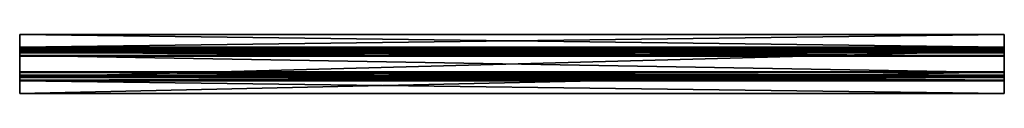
# Model space of a CAD drawing. Header units: millimetres. Extents: x 10 to 1010, y 0 to 60.
import ezdxf

# ---------------------------------------------------------------- set-up
doc = ezdxf.new("R2010")
doc.units = ezdxf.units.MM
doc.header["$LTSCALE"] = 25.4
doc.layers.get('0').update_dxf_attribs({"true_color": 0xff5454})

# ---------------------------------------------------------------- blocks, each defined once
blk = doc.blocks.new('PROFILE-RECESSED-TRACK-1M-9012-9013.STL#1')
at = {"color": 0}
mesh = blk.add_polyface(dxfattribs=at)
corners = [(1010, 47.4, 2.7), (10, 60.3, 2.7), (10, 47.4, 2.7), (1010, 60.3, 2.7)]
mesh.append_faces([[corners[k] for k in face] for face in [(0, 1, 2), (1, 0, 3)]], dxfattribs={"vtx0": -1, "color": 0})
mesh = blk.add_polyface(dxfattribs=at)
corners = [(10, 60.3, 2.7), (1010, 60.3, 1.9), (10, 60.3, 1.9), (1010, 60.3, 2.7)]
mesh.append_faces([[corners[k] for k in face] for face in [(0, 1, 2), (1, 0, 3)]], dxfattribs={"vtx0": -1, "color": 0})
mesh = blk.add_polyface(dxfattribs=at)
corners = [(1010, 60.3, 1.9), (10, 47.4, 1.9), (10, 60.3, 1.9), (1010, 47.4, 1.9)]
mesh.append_faces([[corners[k] for k in face] for face in [(0, 1, 2), (1, 0, 3)]], dxfattribs={"vtx0": -1, "color": 0})
mesh = blk.add_polyface(dxfattribs=at)
corners = [(10, 14, 21.4), (10, 13.2, 2.7), (10, 13.2, 21.4), (10, 17.7, 20.9), (10, 14, 20.1), (10, 14, 20.9), (10, 17.7, 20.1), (10, 0.3, 1.9), (10, 0.3, 2.7), (10, 22.3, 1.9), (10, 14, 2.7), (10, 14, 15.1), (10, 14, 14.3), (10, 22.3, 2.7), (10, 47.4, 21.4), (10, 46.6, 20.9), (10, 46.6, 21.4), (10, 46.6, 20.1), (10, 46.6, 15.1), (10, 46.6, 14.3), (10, 46.6, 2.7), (10, 46.9, 1), (10, 47.4, 1.9), (10, 47.4, 2.7), (10, 60.3, 2.7), (10, 60.3, 1.9), (10, 38.3, 1.9), (10, 38.3, 2.7), (10, 45, 1.9), (10, 45, 0.2), (10, 46, 0.4), (10, 19, 15.1), (10, 16.7, 14.3), (10, 16.8, 14.2), (10, 43.8, 14.2), (10, 21.5, 15), (10, 39.1, 15), (10, 41.6, 15.1), (10, 44.6, 14.3), (10, 42.9, 20.1), (10, 42.9, 20.9)]
mesh.append_faces([[corners[k] for k in face] for face in [(0, 1, 2), (4, 3, 6), (1, 7, 8), (9, 10, 13), (14, 15, 16), (22, 24, 25), (20, 26, 27), (15, 39, 40)]], dxfattribs={"vtx0": -1, "color": 0})
mesh.append_faces([[corners[k] for k in face] for face in [(3, 4, 5), (7, 1, 9), (10, 11, 12), (17, 14, 18), (19, 14, 20), (21, 14, 22), (26, 20, 28), (28, 20, 29), (29, 20, 30), (30, 20, 21), (31, 12, 11), (12, 31, 32), (32, 31, 33), (33, 31, 34), (34, 18, 38), (38, 18, 19), (39, 15, 17)]], dxfattribs={"vtx0": -1, "vtx1": -1, "color": 0})
mesh.append_faces([[corners[k] for k in face] for face in [(9, 1, 10), (10, 1, 0), (10, 5, 4), (15, 14, 17), (18, 14, 19), (20, 14, 21)]], dxfattribs={"vtx0": -1, "vtx1": -1, "vtx2": -1, "color": 0})
mesh.append_faces([[corners[k] for k in face] for face in [(10, 0, 5), (10, 4, 11), (22, 14, 23), (22, 23, 24), (34, 31, 35), (34, 35, 36), (34, 36, 37), (34, 37, 18)]], dxfattribs={"vtx0": -1, "vtx2": -1, "color": 0})
mesh = blk.add_polyface(dxfattribs=at)
corners = [(1010, 22.3, 1.9), (1010, 0.3, 2.7), (1010, 0.3, 1.9), (1010, 13.2, 2.7), (1010, 14, 2.7), (1010, 13.2, 21.4), (1010, 22.3, 2.7), (1010, 46, 0.4), (1010, 45, 1.9), (1010, 45, 0.2), (1010, 60.3, 1.9), (1010, 47.4, 2.7), (1010, 47.4, 1.9), (1010, 60.3, 2.7), (1010, 38.3, 2.7), (1010, 38.3, 1.9), (1010, 46.6, 2.7), (1010, 46.9, 1), (1010, 46.6, 14.3), (1010, 46.6, 15.1), (1010, 46.6, 20.1), (1010, 46.6, 20.9), (1010, 46.6, 21.4), (1010, 47.4, 21.4), (1010, 42.9, 20.9), (1010, 42.9, 20.1), (1010, 16.7, 14.3), (1010, 14, 15.1), (1010, 14, 14.3), (1010, 19, 15.1), (1010, 16.8, 14.2), (1010, 43.8, 14.2), (1010, 21.5, 15), (1010, 39.1, 15), (1010, 41.6, 15.1), (1010, 44.6, 14.3), (1010, 17.7, 20.1), (1010, 14, 20.9), (1010, 14, 20.1), (1010, 17.7, 20.9), (1010, 14, 21.4)]
mesh.append_faces([[corners[k] for k in face] for face in [(0, 1, 2), (4, 0, 6), (7, 8, 9), (11, 10, 13), (8, 14, 15), (20, 24, 25), (37, 36, 39)]], dxfattribs={"vtx0": -1, "color": 0})
mesh.append_faces([[corners[k] for k in face] for face in [(1, 0, 3), (3, 4, 5), (10, 11, 12), (14, 8, 16), (16, 17, 18), (19, 17, 20), (21, 17, 22), (22, 17, 23), (23, 12, 11), (24, 20, 21), (26, 27, 28), (27, 26, 29), (29, 31, 32), (32, 31, 33), (33, 31, 34), (34, 31, 19), (36, 37, 38), (40, 38, 37)]], dxfattribs={"vtx0": -1, "vtx1": -1, "color": 0})
mesh.append_faces([[corners[k] for k in face] for face in [(3, 0, 4), (16, 8, 7), (18, 17, 19), (20, 17, 21), (40, 28, 27)]], dxfattribs={"vtx0": -1, "vtx1": -1, "vtx2": -1, "color": 0})
mesh.append_faces([[corners[k] for k in face] for face in [(16, 7, 17), (23, 17, 12), (29, 26, 30), (29, 30, 31), (19, 31, 35), (19, 35, 18), (4, 40, 5), (40, 4, 28), (40, 27, 38)]], dxfattribs={"vtx0": -1, "vtx2": -1, "color": 0})
mesh = blk.add_polyface(dxfattribs=at)
corners = [(1010, 46.6, 21.4), (10, 47.4, 21.4), (10, 46.6, 21.4), (1010, 47.4, 21.4)]
mesh.append_faces([[corners[k] for k in face] for face in [(0, 1, 2), (1, 0, 3)]], dxfattribs={"vtx0": -1, "color": 0})
mesh = blk.add_polyface(dxfattribs=at)
corners = [(10, 47.4, 21.4), (1010, 47.4, 2.7), (10, 47.4, 2.7), (1010, 47.4, 21.4)]
mesh.append_faces([[corners[k] for k in face] for face in [(0, 1, 2), (1, 0, 3)]], dxfattribs={"vtx0": -1, "color": 0})
mesh = blk.add_polyface(dxfattribs=at)
corners = [(10, 47.4, 1.9), (1010, 46.9, 1), (10, 46.9, 1), (1010, 47.4, 1.9)]
mesh.append_faces([[corners[k] for k in face] for face in [(0, 1, 2), (1, 0, 3)]], dxfattribs={"vtx0": -1, "color": 0})
mesh = blk.add_polyface(dxfattribs=at)
corners = [(1010, 46.9, 1), (10, 46, 0.4), (10, 46.9, 1), (1010, 46, 0.4)]
mesh.append_faces([[corners[k] for k in face] for face in [(0, 1, 2), (1, 0, 3)]], dxfattribs={"vtx0": -1, "color": 0})
mesh = blk.add_polyface(dxfattribs=at)
corners = [(1010, 41.6, 15.1), (10, 46.6, 15.1), (10, 41.6, 15.1), (1010, 46.6, 15.1)]
mesh.append_faces([[corners[k] for k in face] for face in [(0, 1, 2), (1, 0, 3)]], dxfattribs={"vtx0": -1, "color": 0})
mesh = blk.add_polyface(dxfattribs=at)
corners = [(1010, 46.6, 20.1), (10, 46.6, 15.1), (1010, 46.6, 15.1), (10, 46.6, 20.1)]
mesh.append_faces([[corners[k] for k in face] for face in [(0, 1, 2), (1, 0, 3)]], dxfattribs={"vtx0": -1, "color": 0})
mesh = blk.add_polyface(dxfattribs=at)
corners = [(1010, 46.6, 20.1), (10, 42.9, 20.1), (10, 46.6, 20.1), (1010, 42.9, 20.1)]
mesh.append_faces([[corners[k] for k in face] for face in [(0, 1, 2), (1, 0, 3)]], dxfattribs={"vtx0": -1, "color": 0})
mesh = blk.add_polyface(dxfattribs=at)
corners = [(1010, 42.9, 20.9), (10, 46.6, 20.9), (10, 42.9, 20.9), (1010, 46.6, 20.9)]
mesh.append_faces([[corners[k] for k in face] for face in [(0, 1, 2), (1, 0, 3)]], dxfattribs={"vtx0": -1, "color": 0})
mesh = blk.add_polyface(dxfattribs=at)
corners = [(1010, 46.6, 21.4), (10, 46.6, 20.9), (1010, 46.6, 20.9), (10, 46.6, 21.4)]
mesh.append_faces([[corners[k] for k in face] for face in [(0, 1, 2), (1, 0, 3)]], dxfattribs={"vtx0": -1, "color": 0})
mesh = blk.add_polyface(dxfattribs=at)
corners = [(1010, 38.3, 2.7), (10, 46.6, 2.7), (10, 38.3, 2.7), (1010, 46.6, 2.7)]
mesh.append_faces([[corners[k] for k in face] for face in [(0, 1, 2), (1, 0, 3)]], dxfattribs={"vtx0": -1, "color": 0})
mesh = blk.add_polyface(dxfattribs=at)
corners = [(1010, 46.6, 14.3), (10, 46.6, 2.7), (1010, 46.6, 2.7), (10, 46.6, 14.3)]
mesh.append_faces([[corners[k] for k in face] for face in [(0, 1, 2), (1, 0, 3)]], dxfattribs={"vtx0": -1, "color": 0})
mesh = blk.add_polyface(dxfattribs=at)
corners = [(1010, 46.6, 14.3), (10, 44.6, 14.3), (10, 46.6, 14.3), (1010, 44.6, 14.3)]
mesh.append_faces([[corners[k] for k in face] for face in [(0, 1, 2), (1, 0, 3)]], dxfattribs={"vtx0": -1, "color": 0})
mesh = blk.add_polyface(dxfattribs=at)
corners = [(1010, 46, 0.4), (10, 45, 0.2), (10, 46, 0.4), (1010, 45, 0.2)]
mesh.append_faces([[corners[k] for k in face] for face in [(0, 1, 2), (1, 0, 3)]], dxfattribs={"vtx0": -1, "color": 0})
mesh = blk.add_polyface(dxfattribs=at)
corners = [(1010, 45, 1.9), (10, 45, 0.2), (1010, 45, 0.2), (10, 45, 1.9)]
mesh.append_faces([[corners[k] for k in face] for face in [(0, 1, 2), (1, 0, 3)]], dxfattribs={"vtx0": -1, "color": 0})
mesh = blk.add_polyface(dxfattribs=at)
corners = [(1010, 45, 1.9), (10, 38.3, 1.9), (10, 45, 1.9), (1010, 38.3, 1.9)]
mesh.append_faces([[corners[k] for k in face] for face in [(0, 1, 2), (1, 0, 3)]], dxfattribs={"vtx0": -1, "color": 0})
mesh = blk.add_polyface(dxfattribs=at)
corners = [(1010, 44.6, 14.3), (10, 43.8, 14.2), (10, 44.6, 14.3), (1010, 43.8, 14.2)]
mesh.append_faces([[corners[k] for k in face] for face in [(0, 1, 2), (1, 0, 3)]], dxfattribs={"vtx0": -1, "color": 0})
mesh = blk.add_polyface(dxfattribs=at)
corners = [(1010, 43.8, 14.2), (10, 16.8, 14.2), (10, 43.8, 14.2), (1010, 16.8, 14.2)]
mesh.append_faces([[corners[k] for k in face] for face in [(0, 1, 2), (1, 0, 3)]], dxfattribs={"vtx0": -1, "color": 0})
mesh = blk.add_polyface(dxfattribs=at)
corners = [(1010, 42.9, 20.9), (10, 42.9, 20.1), (1010, 42.9, 20.1), (10, 42.9, 20.9)]
mesh.append_faces([[corners[k] for k in face] for face in [(0, 1, 2), (1, 0, 3)]], dxfattribs={"vtx0": -1, "color": 0})
mesh = blk.add_polyface(dxfattribs=at)
corners = [(1010, 39.1, 15), (10, 41.6, 15.1), (10, 39.1, 15), (1010, 41.6, 15.1)]
mesh.append_faces([[corners[k] for k in face] for face in [(0, 1, 2), (1, 0, 3)]], dxfattribs={"vtx0": -1, "color": 0})
mesh = blk.add_polyface(dxfattribs=at)
corners = [(1010, 21.5, 15), (10, 39.1, 15), (10, 21.5, 15), (1010, 39.1, 15)]
mesh.append_faces([[corners[k] for k in face] for face in [(0, 1, 2), (1, 0, 3)]], dxfattribs={"vtx0": -1, "color": 0})
mesh = blk.add_polyface(dxfattribs=at)
corners = [(1010, 38.3, 2.7), (10, 38.3, 1.9), (1010, 38.3, 1.9), (10, 38.3, 2.7)]
mesh.append_faces([[corners[k] for k in face] for face in [(0, 1, 2), (1, 0, 3)]], dxfattribs={"vtx0": -1, "color": 0})
mesh = blk.add_polyface(dxfattribs=at)
corners = [(1010, 14, 2.7), (10, 22.3, 2.7), (10, 14, 2.7), (1010, 22.3, 2.7)]
mesh.append_faces([[corners[k] for k in face] for face in [(0, 1, 2), (1, 0, 3)]], dxfattribs={"vtx0": -1, "color": 0})
mesh = blk.add_polyface(dxfattribs=at)
corners = [(10, 22.3, 2.7), (1010, 22.3, 1.9), (10, 22.3, 1.9), (1010, 22.3, 2.7)]
mesh.append_faces([[corners[k] for k in face] for face in [(0, 1, 2), (1, 0, 3)]], dxfattribs={"vtx0": -1, "color": 0})
mesh = blk.add_polyface(dxfattribs=at)
corners = [(1010, 22.3, 1.9), (10, 0.3, 1.9), (10, 22.3, 1.9), (1010, 0.3, 1.9)]
mesh.append_faces([[corners[k] for k in face] for face in [(0, 1, 2), (1, 0, 3)]], dxfattribs={"vtx0": -1, "color": 0})
mesh = blk.add_polyface(dxfattribs=at)
corners = [(1010, 19, 15.1), (10, 21.5, 15), (10, 19, 15.1), (1010, 21.5, 15)]
mesh.append_faces([[corners[k] for k in face] for face in [(0, 1, 2), (1, 0, 3)]], dxfattribs={"vtx0": -1, "color": 0})
mesh = blk.add_polyface(dxfattribs=at)
corners = [(1010, 14, 15.1), (10, 19, 15.1), (10, 14, 15.1), (1010, 19, 15.1)]
mesh.append_faces([[corners[k] for k in face] for face in [(0, 1, 2), (1, 0, 3)]], dxfattribs={"vtx0": -1, "color": 0})
mesh = blk.add_polyface(dxfattribs=at)
corners = [(1010, 14, 20.9), (10, 17.7, 20.9), (10, 14, 20.9), (1010, 17.7, 20.9)]
mesh.append_faces([[corners[k] for k in face] for face in [(0, 1, 2), (1, 0, 3)]], dxfattribs={"vtx0": -1, "color": 0})
mesh = blk.add_polyface(dxfattribs=at)
corners = [(10, 17.7, 20.9), (1010, 17.7, 20.1), (10, 17.7, 20.1), (1010, 17.7, 20.9)]
mesh.append_faces([[corners[k] for k in face] for face in [(0, 1, 2), (1, 0, 3)]], dxfattribs={"vtx0": -1, "color": 0})
mesh = blk.add_polyface(dxfattribs=at)
corners = [(1010, 17.7, 20.1), (10, 14, 20.1), (10, 17.7, 20.1), (1010, 14, 20.1)]
mesh.append_faces([[corners[k] for k in face] for face in [(0, 1, 2), (1, 0, 3)]], dxfattribs={"vtx0": -1, "color": 0})
mesh = blk.add_polyface(dxfattribs=at)
corners = [(1010, 16.8, 14.2), (10, 16.7, 14.3), (10, 16.8, 14.2), (1010, 16.7, 14.3)]
mesh.append_faces([[corners[k] for k in face] for face in [(0, 1, 2), (1, 0, 3)]], dxfattribs={"vtx0": -1, "color": 0})
mesh = blk.add_polyface(dxfattribs=at)
corners = [(1010, 16.7, 14.3), (10, 14, 14.3), (10, 16.7, 14.3), (1010, 14, 14.3)]
mesh.append_faces([[corners[k] for k in face] for face in [(0, 1, 2), (1, 0, 3)]], dxfattribs={"vtx0": -1, "color": 0})
mesh = blk.add_polyface(dxfattribs=at)
corners = [(1010, 13.2, 21.4), (10, 14, 21.4), (10, 13.2, 21.4), (1010, 14, 21.4)]
mesh.append_faces([[corners[k] for k in face] for face in [(0, 1, 2), (1, 0, 3)]], dxfattribs={"vtx0": -1, "color": 0})
mesh = blk.add_polyface(dxfattribs=at)
corners = [(10, 14, 21.4), (1010, 14, 20.9), (10, 14, 20.9), (1010, 14, 21.4)]
mesh.append_faces([[corners[k] for k in face] for face in [(0, 1, 2), (1, 0, 3)]], dxfattribs={"vtx0": -1, "color": 0})
mesh = blk.add_polyface(dxfattribs=at)
corners = [(10, 14, 20.1), (1010, 14, 15.1), (10, 14, 15.1), (1010, 14, 20.1)]
mesh.append_faces([[corners[k] for k in face] for face in [(0, 1, 2), (1, 0, 3)]], dxfattribs={"vtx0": -1, "color": 0})
mesh = blk.add_polyface(dxfattribs=at)
corners = [(10, 14, 14.3), (1010, 14, 2.7), (10, 14, 2.7), (1010, 14, 14.3)]
mesh.append_faces([[corners[k] for k in face] for face in [(0, 1, 2), (1, 0, 3)]], dxfattribs={"vtx0": -1, "color": 0})
mesh = blk.add_polyface(dxfattribs=at)
corners = [(1010, 0.3, 2.7), (10, 13.2, 2.7), (10, 0.3, 2.7), (1010, 13.2, 2.7)]
mesh.append_faces([[corners[k] for k in face] for face in [(0, 1, 2), (1, 0, 3)]], dxfattribs={"vtx0": -1, "color": 0})
mesh = blk.add_polyface(dxfattribs=at)
corners = [(1010, 13.2, 21.4), (10, 13.2, 2.7), (1010, 13.2, 2.7), (10, 13.2, 21.4)]
mesh.append_faces([[corners[k] for k in face] for face in [(0, 1, 2), (1, 0, 3)]], dxfattribs={"vtx0": -1, "color": 0})
mesh = blk.add_polyface(dxfattribs=at)
corners = [(1010, 0.3, 2.7), (10, 0.3, 1.9), (1010, 0.3, 1.9), (10, 0.3, 2.7)]
mesh.append_faces([[corners[k] for k in face] for face in [(0, 1, 2), (1, 0, 3)]], dxfattribs={"vtx0": -1, "color": 0})

msp = doc.modelspace()

# ---------------------------------------------------------------- block references
at = {"color": 18, "true_color": 0x080808}
msp.add_blockref('PROFILE-RECESSED-TRACK-1M-9012-9013.STL#1', (0, 0), dxfattribs=at)

doc.saveas('drawing.dxf')
